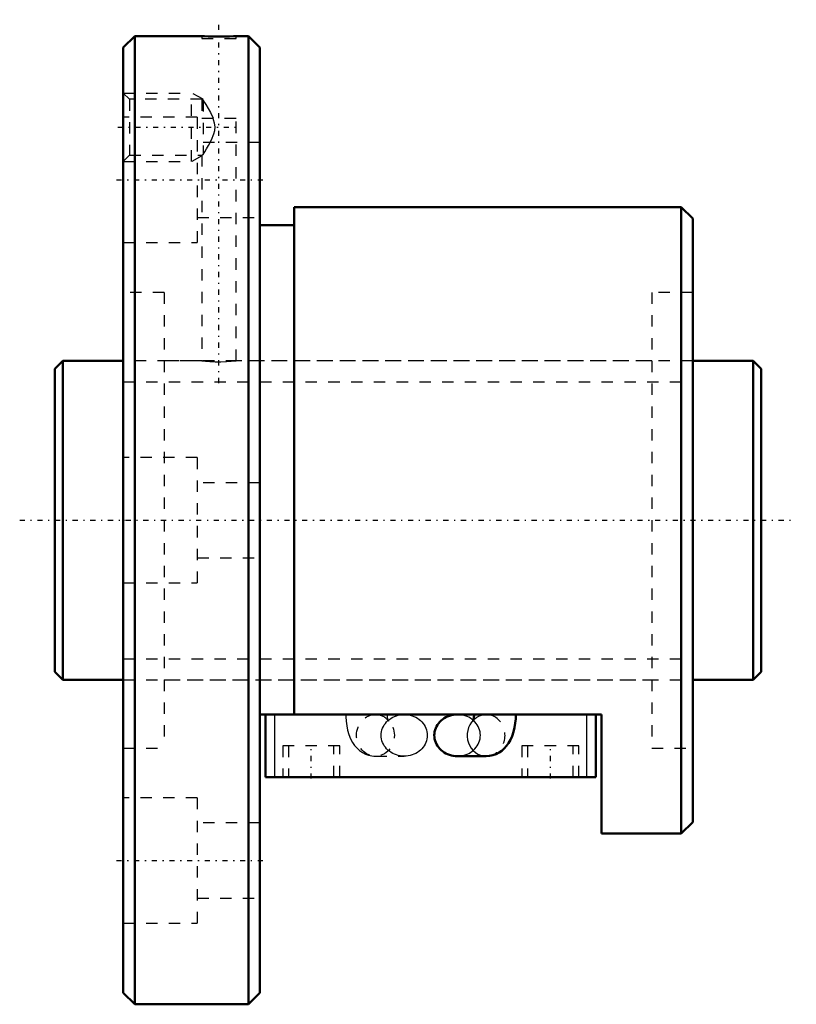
# Model space of a CAD drawing. Header units: millimetres. Extents: x -3.1 to 65.1, y -42.5 to 44.
import ezdxf

# ---------------------------------------------------------------- set-up
doc = ezdxf.new("R2010")
doc.units = ezdxf.units.MM
doc.linetypes.add('Center', pattern=[1.5, 0.45, -0.5, 0.05, -0.5])
doc.linetypes.add('Dashed', pattern=[2, 1, -1])
for name, color, linetype, lineweight in [('2d ConnectionPoints', 7, 'Continuous', 50), ('AM_0', 7, 'Continuous', 50), ('AM_4', 3, 'Continuous', 25), ('AM_5', 3, 'Continuous', 25), ('AM_7', 7, 'Center', 25), ('AM_9', 6, 'Dashed', 25)]:
    doc.layers.add(name, color=color, linetype=linetype, lineweight=lineweight)

# ---------------------------------------------------------------- blocks, each defined once
blk = doc.blocks.new('1_BNF_2806_2_5RR_Nut_0_in_BNF2806V_2_5RRG1_62LC0_000_rev_4')
at = {"layer": 'AM_0'}
for p, q in [((7, 42.5), (6, 41.5)), ((7, 42.5), (7, -42.5)), ((12.9, 42.5), (7, 42.5)), ((17, 42.5), (15.882, 42.5)), ((17, 42.5), (17, -42.5)), ((18, 41.5), (17, 42.5)), ((6, 41.5), (6, -41.5)), ((18, 41.5), (18, -41.5)), ((55, 27.5), (21, 27.5)), ((21, 27.5), (21, -17.05)), ((55, 27.5), (55, -27.5)), ((56, 26.5), (55, 27.5)), ((56, 26.5), (56, -26.5)), ((21, 25.9), (18, 25.9)), ((48, -17.05), (18, -17.05)), ((18.5, -22.55), (18.5, -17.05)), ((36.803, -17.051), (35.332, -17.051)), ((47.5, -22.55), (47.5, -17.05)), ((48, -27.5), (48, -17.05)), ((35.332, -20.716), (37.86, -20.716)), ((47.5, -22.55), (18.5, -22.55)), ((55, -27.5), (56, -26.5)), ((48, -27.5), (55, -27.5)), ((6, -41.5), (7, -42.5)), ((17, -42.5), (18, -41.5)), ((7, -42.5), (17, -42.5))]:
    blk.add_line(p, q, dxfattribs=at)
for points in [[(15.9, 42.5), (15.86, 42.499), (15.664, 42.492), (15.326, 42.484), (14.883, 42.476), (14.385, 42.474), (13.89, 42.477), (13.452, 42.484), (13.121, 42.493), (12.934, 42.499), (12.9, 42.5)], [(35.332, -17.051), (35.155, -17.058), (34.98, -17.079), (34.808, -17.113), (34.64, -17.162), (34.477, -17.223), (34.321, -17.296), (34.172, -17.382), (34.032, -17.48), (33.902, -17.588), (33.783, -17.706), (33.675, -17.832), (33.581, -17.967), (33.499, -18.109), (33.432, -18.257), (33.379, -18.409), (33.34, -18.565), (33.317, -18.724), (33.31, -18.883)], [(36.803, -17.05), (36.801, -17.137), (36.79, -17.3), (36.77, -17.444), (36.748, -17.543), (36.73, -17.607), (36.72, -17.634), (36.72, -17.634)], [(37.86, -20.716), (38.155, -20.695), (38.452, -20.633), (38.732, -20.533), (38.993, -20.399), (39.233, -20.234), (39.452, -20.04), (39.651, -19.818), (39.832, -19.565), (39.995, -19.278), (40.139, -18.952), (40.261, -18.59), (40.354, -18.208), (40.419, -17.818), (40.456, -17.427), (40.467, -17.05)], [(33.31, -18.883), (33.317, -19.043), (33.34, -19.202), (33.379, -19.358), (33.432, -19.51), (33.499, -19.658), (33.581, -19.8), (33.675, -19.934), (33.783, -20.061), (33.902, -20.179), (34.032, -20.287), (34.172, -20.384), (34.321, -20.47), (34.477, -20.544), (34.64, -20.605), (34.808, -20.653), (34.98, -20.688), (35.155, -20.709), (35.332, -20.716)]]:
    blk.add_lwpolyline(points, dxfattribs=at)
at = {"layer": 'AM_4'}
for p, q in [((19.3, -22.55), (19.3, -17.05)), ((46.7, -22.55), (46.7, -17.05))]:
    blk.add_line(p, q, dxfattribs=at)
blk.add_ellipse((37.86, -18.883), major_axis=(0, 1.832), ratio=0.906308, start_param=0.734055, end_param=3.141316, dxfattribs=at)
at = {"layer": 'AM_5', "linetype": 'Dashed'}
for p, q in [((6, 37.5), (12, 37.5)), ((12, 31.5), (12, 37.5)), ((13, 36.958), (12, 37.5)), ((12.9, 31.987), (12, 31.5)), ((6, 31.5), (12, 31.5))]:
    blk.add_line(p, q, dxfattribs=at)
at = {"layer": 'AM_7'}
for p, q in [((14.4, 12.05), (14.4, 43.95)), ((5.52, 34.5), (16.08, 34.5)), ((5.4, 29.878), (18.6, 29.878)), ((22.5, -22.688), (22.5, -19.663)), ((43.5, -22.688), (43.5, -19.663)), ((5.4, -29.878), (18.6, -29.878))]:
    blk.add_line(p, q, dxfattribs=at)
at = {"layer": 'AM_9'}
for p, q in [((12.9, 42.5), (12.9, 42.3)), ((15.9, 42.3), (15.9, 42.5)), ((12.9, 42.3), (15.9, 42.3)), ((6.541, 36.958), (6, 37.5)), ((12.912, 36.958), (6.541, 36.958)), ((6.541, 36.958), (6.541, 32.041)), ((12.9, 36.958), (12.9, 35.3)), ((13, 36.899), (12.9, 36.958)), ((13, 36.899), (13, 32.101)), ((12.5, 35.378), (6, 35.378)), ((12.5, 35.378), (12.5, 24.378)), ((12.9, 35.3), (15.9, 35.3)), ((15.9, 13.998), (15.9, 35.3)), ((18, 33.178), (12.5, 33.178)), ((6, 31.5), (6.541, 32.041)), ((6.541, 32.041), (12.912, 32.041)), ((12.9, 32.041), (13, 32.101)), ((12.9, 32.049), (12.9, 14)), ((12.5, 26.578), (18, 26.578)), ((6, 24.378), (12.5, 24.378)), ((9.6, 20), (6, 20)), ((9.6, 20), (9.6, -20)), ((52.4, 20), (52.4, -20)), ((56, 20), (52.4, 20)), ((12.9, 14), (9.6, 14)), ((52.4, 14), (15.881, 14)), ((12.5, 5.5), (6, 5.5)), ((12.5, 5.5), (12.5, -5.5)), ((18, 3.3), (12.5, 3.3)), ((12.5, -3.3), (18, -3.3)), ((6, -5.5), (12.5, -5.5)), ((9.6, -14), (52.4, -14)), ((28.14, -17.051), (28.221, -17.053)), ((30.668, -17.051), (28.14, -17.051)), ((28.491, -17.093), (28.531, -17.103)), ((37.86, -17.051), (36.803, -17.051)), ((37.691, -17.061), (37.86, -17.051)), ((25, -19.8), (20, -19.8)), ((20, -19.8), (20, -22.55)), ((20.5, -19.8), (20.5, -22.55)), ((24.5, -22.55), (24.5, -19.8)), ((25, -22.55), (25, -19.8)), ((46, -19.8), (41, -19.8)), ((41, -19.8), (41, -22.55)), ((41.5, -19.8), (41.5, -22.55)), ((45.5, -22.55), (45.5, -19.8)), ((46, -22.55), (46, -19.8)), ((6, -20), (9.6, -20)), ((28.035, -20.713), (28.14, -20.716)), ((28.14, -20.716), (30.668, -20.716)), ((52.4, -20), (56, -20)), ((12.5, -24.378), (6, -24.378)), ((12.5, -24.378), (12.5, -35.378)), ((18, -26.578), (12.5, -26.578)), ((12.5, -33.178), (18, -33.178)), ((6, -35.378), (12.5, -35.378))]:
    blk.add_line(p, q, dxfattribs=at)
for points in [[(13, 36.899), (13.031, 36.851), (13.134, 36.689), (13.25, 36.503), (13.454, 36.162), (13.66, 35.79), (13.886, 35.3)], [(13, 32.101), (13.156, 32.347), (13.319, 32.611), (13.491, 32.903), (13.751, 33.389), (13.961, 33.914), (14.034, 34.225), (14.055, 34.544), (14.018, 34.861), (13.934, 35.17), (13.886, 35.3)], [(12.9, 14), (12.984, 13.991), (13.226, 13.969), (13.601, 13.942), (14.067, 13.923), (14.57, 13.92), (15.051, 13.935), (15.46, 13.96), (15.751, 13.985), (15.891, 13.999), (15.9, 14)], [(25.533, -17.05), (25.536, -17.264), (25.563, -17.653), (25.614, -18.04), (25.694, -18.423), (25.807, -18.805), (25.96, -19.186), (26.128, -19.501), (26.316, -19.776), (26.524, -20.015), (26.751, -20.22), (26.997, -20.392), (27.26, -20.529), (27.538, -20.63), (27.825, -20.693), (27.993, -20.711)], [(28.221, -17.053), (28.385, -17.071), (28.491, -17.093)], [(28.647, -18.883), (28.654, -18.724), (28.677, -18.565), (28.716, -18.409), (28.769, -18.257), (28.836, -18.109), (28.918, -17.967), (29.012, -17.832), (29.12, -17.706), (29.239, -17.588), (29.369, -17.48), (29.509, -17.382), (29.658, -17.296), (29.814, -17.223), (29.977, -17.162), (30.145, -17.113), (30.317, -17.079), (30.492, -17.058), (30.668, -17.051)], [(29.265, -17.59), (29.247, -17.522), (29.226, -17.415), (29.208, -17.278), (29.198, -17.12), (29.197, -17.05)], [(30.668, -17.051), (30.845, -17.058), (31.02, -17.079), (31.192, -17.113), (31.36, -17.162), (31.523, -17.223), (31.679, -17.296), (31.828, -17.382), (31.968, -17.48), (32.098, -17.588), (32.217, -17.706), (32.325, -17.832), (32.419, -17.967), (32.501, -18.109), (32.568, -18.257), (32.621, -18.409), (32.66, -18.565), (32.683, -18.724), (32.69, -18.883), (32.683, -19.043), (32.66, -19.202), (32.621, -19.358), (32.568, -19.51), (32.501, -19.658), (32.419, -19.8), (32.325, -19.934), (32.217, -20.061), (32.098, -20.179), (31.968, -20.287), (31.828, -20.384), (31.679, -20.47), (31.523, -20.544), (31.36, -20.605), (31.192, -20.653), (31.02, -20.688), (30.845, -20.709), (30.668, -20.716)], [(35.332, -20.716), (35.508, -20.709), (35.683, -20.688), (35.855, -20.653), (36.023, -20.605), (36.186, -20.544), (36.342, -20.47), (36.491, -20.384), (36.631, -20.287), (36.761, -20.179), (36.88, -20.061), (36.988, -19.934), (37.082, -19.8), (37.164, -19.658), (37.231, -19.51), (37.284, -19.358), (37.323, -19.202), (37.346, -19.043), (37.353, -18.883), (37.346, -18.724), (37.323, -18.565), (37.284, -18.409), (37.231, -18.257), (37.164, -18.109), (37.082, -17.967), (36.988, -17.832), (36.88, -17.706), (36.761, -17.588), (36.631, -17.48), (36.491, -17.382), (36.342, -17.296), (36.186, -17.223), (36.023, -17.162), (35.855, -17.113), (35.683, -17.079), (35.508, -17.058), (35.332, -17.051)], [(36.72, -17.634), (36.725, -17.624), (36.752, -17.58), (36.808, -17.506), (36.905, -17.406), (37.046, -17.295), (37.231, -17.19), (37.376, -17.131)], [(37.376, -17.131), (37.447, -17.109), (37.684, -17.061), (37.691, -17.061)], [(28.962, -17.301), (28.996, -17.325), (29.124, -17.433), (29.21, -17.528), (29.258, -17.595), (29.278, -17.63), (29.28, -17.634)], [(29.28, -17.634), (29.279, -17.63), (29.266, -17.594), (29.265, -17.59)], [(30.668, -20.716), (30.492, -20.709), (30.317, -20.688), (30.145, -20.653), (29.977, -20.605), (29.814, -20.544), (29.658, -20.47), (29.509, -20.384), (29.369, -20.287), (29.239, -20.179), (29.12, -20.061), (29.012, -19.934), (28.918, -19.8), (28.836, -19.658), (28.769, -19.51), (28.716, -19.358), (28.677, -19.202), (28.654, -19.043), (28.647, -18.883)]]:
    blk.add_lwpolyline(points, dxfattribs=at)
blk.add_ellipse((28.14, -18.883), major_axis=(0, 1.832), ratio=0.906308, dxfattribs=at)
for start_param, end_param in [(3.141316, 6.693771), (0.642527, 0.734055)]:
    blk.add_ellipse((37.86, -18.883), major_axis=(0, 1.832), ratio=0.906308, start_param=start_param, end_param=end_param, dxfattribs=at)
blk = doc.blocks.new('2_BNF_2806_2_5RR000_Shaft_0_in_BNF2806V_2_5RRG1_62LC0_000_rev_4')
at = {"layer": 'AM_0'}
for p, q in [((0.7, 14), (0, 13.3)), ((0.7, 14), (0.7, -14)), ((6, 14), (0.7, 14)), ((61.3, 14), (56, 14)), ((61.3, 14), (61.3, -14)), ((62, 13.3), (61.3, 14)), ((0, 13.3), (0, -13.3)), ((62, 13.3), (62, -13.3)), ((0, -13.3), (0.7, -14)), ((61.3, -14), (62, -13.3)), ((0.7, -14), (6, -14)), ((56, -14), (61.3, -14))]:
    blk.add_line(p, q, dxfattribs=at)
at = {"layer": 'AM_5', "linetype": 'Dashed'}
for p, q in [((6, 12.1595), (56, 12.1595)), ((6, -12.1595), (56, -12.1595))]:
    blk.add_line(p, q, dxfattribs=at)
at = {"layer": 'AM_7'}
blk.add_line((-3.1, 0), (65.1, 0), dxfattribs=at)
at = {"layer": 'AM_9'}
for p, q in [((56, 14), (6, 14)), ((6, -14), (56, -14))]:
    blk.add_line(p, q, dxfattribs=at)

msp = doc.modelspace()

# ---------------------------------------------------------------- linework, layer by layer
at = {"layer": '2d ConnectionPoints'}
for p in [(0, 0), (6, 0)]:
    msp.add_point(p, dxfattribs=at)

# ---------------------------------------------------------------- block references
for name in ['1_BNF_2806_2_5RR_Nut_0_in_BNF2806V_2_5RRG1_62LC0_000_rev_4', '2_BNF_2806_2_5RR000_Shaft_0_in_BNF2806V_2_5RRG1_62LC0_000_rev_4']:
    msp.add_blockref(name, (0, 0))

doc.saveas('drawing.dxf')
